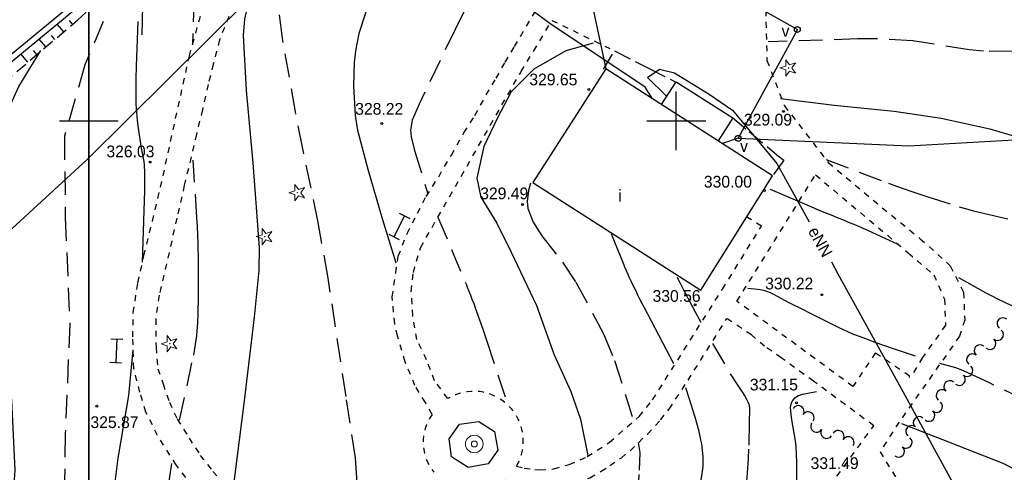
# Model space of a CAD drawing. Extents: x 4615668 to 9249187, y 5334101 to 10688993.
# Tile 56 of 120: x 4667628 to 4667712, y 5336989 to 5337028. Entities that reach past the tile are written whole.
import ezdxf
from ezdxf.enums import TextEntityAlignment as Align

# ---------------------------------------------------------------- set-up
doc = ezdxf.new("R2010")
doc.units = 0
doc.header["$MEASUREMENT"] = 0
for name, pattern in [('CHODNIK', [2, 1.5, -0.5]), ('DROGA', [1, 0.5, -0.5]), ('SKARPA1', [1.5, 1, -0.5]), ('WARSTWICA', [3, 2, -1])]:
    doc.linetypes.add(name, pattern=pattern)
for name, color, linetype in [('12', 7, 'Continuous'), ('13', 7, 'Continuous'), ('15', 7, 'Continuous'), ('16', 7, 'Continuous'), ('17', 7, 'Continuous'), ('21', 7, 'Continuous'), ('22', 7, 'Continuous'), ('23', 7, 'Continuous'), ('24', 7, 'Continuous'), ('25', 7, 'Continuous'), ('26', 7, 'Continuous'), ('45', 7, 'Continuous'), ('47', 7, 'Continuous'), ('50', 7, 'Continuous'), ('51', 7, 'Continuous'), ('52', 7, 'Continuous'), ('60', 7, 'Continuous'), ('SZZPZ_922', 7, 'Continuous'), ('UWWPA_907', 7, 'Continuous')]:
    doc.layers.add(name, color=color, linetype=linetype)
doc.styles.add('txt', font='TXT', dxfattribs={"height": 0.2})

# ---------------------------------------------------------------- blocks, each defined once
blk = doc.blocks.new('*M2220')
at = {"layer": '60', "color": 7, "linetype": 'Continuous'}
blk.add_line((397.5, 200), (400, 200), dxfattribs=at)
blk.add_lwpolyline([(0, 0), (0, 250), (400, 250), (400, 0)], close=True, dxfattribs=at)
blk = doc.blocks.new('*M2221')
at = {"layer": '60', "color": 7, "linetype": 'Continuous'}
for p, q in [((50, 197.5), (50, 202.5)), ((0, 200), (2.5, 200)), ((47.5, 200), (52.5, 200))]:
    blk.add_line(p, q, dxfattribs=at)
blk.add_lwpolyline([(0, 0), (0, 250), (400, 250), (400, 0)], close=True, dxfattribs=at)
blk = doc.blocks.new('DI')
at = {"layer": 'SZZPZ_922', "color": 7, "linetype": 'Continuous', "lineweight": 13}
for p, q in [((-0.736, -0.001), (-0.227, 0.164)), ((-0.227, 0.699), (0.087, 0.267)), ((-0.227, 0.164), (-0.227, 0.699)), ((0.087, 0.267), (0.595, 0.431)), ((0.595, 0.431), (0.281, -0.001)), ((-0.227, -0.166), (-0.736, -0.001)), ((-0.227, -0.702), (-0.227, -0.166)), ((0.087, -0.268), (-0.227, -0.702)), ((0.595, -0.434), (0.087, -0.268)), ((0.281, -0.001), (0.595, -0.434))]:
    blk.add_line(p, q, dxfattribs=at)
blk.add_circle((0, 0), 0.0203, dxfattribs=at)
blk = doc.blocks.new('SB')
at = {"layer": 'UWWPA_907', "color": 7, "linetype": 'Continuous', "lineweight": 13}
for radius in [0.75, 0.25]:
    blk.add_circle((0, 0), radius, dxfattribs=at)
blk = doc.blocks.new('WYS')
at = {"layer": '52', "color": 67, "linetype": 'Continuous'}
blk.add_circle((0, 0), 0.08, dxfattribs=at)
blk = doc.blocks.new('SLU')
at = {"layer": '22', "color": 1, "linetype": 'Continuous'}
blk.add_circle((0, 0), 0.25, dxfattribs=at)
blk = doc.blocks.new('*M2270')
at = {"layer": '25', "color": 165, "linetype": 'Continuous'}
blk.add_lwpolyline([(41.985, 67.981), (37.525, 64.761), (32.375, 60.241), (23.425, 54.131), (14.605, 50.471), (7.425, 50.231), (-9.675, 51.831), (-17.005, 52.171), (-30.215, 52.831), (-30.155, 49.031), (-30.015, 37.741), (-29.765, 33.651), (-29.605, 32.231), (-29.485, 31.831)], dxfattribs=at)
blk.add_lwpolyline([(41.985, 67.981), (37.525, 64.761), (32.375, 60.241), (23.425, 54.131), (14.605, 50.471), (7.425, 50.231), (-9.675, 51.831), (-17.005, 52.171), (-30.215, 52.831), (-30.155, 49.031), (-30.015, 37.741), (-29.765, 33.651), (-29.605, 32.231), (-29.485, 31.831)], dxfattribs=at)
for p in [(41.985, 67.981), (37.525, 64.761), (32.375, 60.241), (23.425, 54.131), (-30.215, 52.831), (-17.005, 52.171), (-9.675, 51.831), (14.605, 50.471), (7.425, 50.231), (-30.155, 49.031), (-30.015, 37.741), (-29.765, 33.651), (-29.605, 32.231), (-29.485, 31.831)]:
    blk.add_point(p, dxfattribs=at)
blk = doc.blocks.new('STE')
at = {"color": 40, "linetype": 'Continuous'}
for p, q in [((-1, -0.5), (-1, 0.5)), ((-1, 0.001), (1, -0.001)), ((1, -0.5), (1, 0.5))]:
    blk.add_line(p, q, dxfattribs=at)

msp = doc.modelspace()

# ---------------------------------------------------------------- linework, layer by layer
at = {"layer": '13', "color": 7, "linetype": 'Continuous'}
msp.add_lwpolyline([(4667672.142, 5337013.928), (4667686.432, 5337004.772), (4667692.533, 5337014.513), (4667678.367, 5337023.616)], close=True, dxfattribs=at)
at = {"layer": '15', "color": 62, "linetype": 'Continuous'}
msp.add_lwpolyline([(4667683.102, 5337020.573), (4667684.343, 5337022.523), (4667689.162, 5337019.457), (4667687.907, 5337017.485)], dxfattribs=at)
at = {"layer": '16', "color": 7, "linetype": 'CHODNIK'}
for points in [[(4667678.148, 5337023.592), (4667679.08, 5337025.162), (4667682.053, 5337023.65), (4667684.323, 5337022.491)], [(4667689.132, 5337019.476), (4667690.541, 5337018.29), (4667692.911, 5337016.302), (4667693.515, 5337015.827), (4667692.533, 5337014.513)]]:
    msp.add_lwpolyline(points, dxfattribs=at)
at = {"layer": '16', "color": 7, "linetype": 'Continuous'}
msp.add_lwpolyline([(4667667.55, 5336993.572), (4667668.87, 5336992.714), (4667669.163, 5336991.145), (4667668.332, 5336989.968), (4667666.645, 5336989.673), (4667665.227, 5336990.581), (4667665.007, 5336992.101), (4667665.887, 5336993.351), (4667667.55, 5336993.572)], dxfattribs=at)
at = {"layer": '17', "color": 97, "linetype": 'DROGA'}
for points in [[(4667700.513, 5337052.102), (4667696.072, 5337040.608), (4667692.508, 5337030.874), (4667691.96, 5337028.619), (4667692.07, 5337024.33), (4667693.55, 5337020.48), (4667697.278, 5337015.641), (4667701.884, 5337011.792), (4667705.119, 5337009.152), (4667707.671, 5337006.841), (4667708.792, 5337004.587), (4667708.902, 5337002.223), (4667708.463, 5337000.848), (4667703.309, 5336993.534), (4667701.692, 5336991.004), (4667705.228, 5336985.285), (4667710.409, 5336976.431), (4667726.063, 5336948.274), (4667729.842, 5336941.521)], [(4667643.205, 5336988.015), (4667641.782, 5336989.874), (4667640.206, 5336992.391), (4667639.215, 5336994.38), (4667638.698, 5336996.066), (4667638.18, 5336998.097), (4667638.094, 5337000.777), (4667638.137, 5337002.852), (4667638.525, 5337005.403), (4667639.034, 5337007.702), (4667639.767, 5337010.641), (4667640.457, 5337013.537), (4667642.913, 5337024.733), (4667644.204, 5337029.373), (4667645.109, 5337030.973), (4667646.488, 5337033.307), (4667647.996, 5337035.079), (4667649.375, 5337036.852), (4667651.099, 5337038.667), (4667654.186, 5337041.456), (4667655.867, 5337042.753), (4667654.186, 5337044.439), (4667652.635, 5337045.952), (4667650.954, 5337047.594)], [(4667646.255, 5337028.072), (4667645.48, 5337026.084), (4667644.941, 5337024.009), (4667644.51, 5337022.28), (4667644.015, 5337020.141), (4667643.519, 5337018.056), (4667642.48, 5337013.698), (4667641.855, 5337010.91), (4667640.329, 5337004.339), (4667640.049, 5337002.308), (4667640.07, 5336999.909), (4667640.221, 5336998.072), (4667640.671, 5336996.791), (4667641.21, 5336995.235), (4667641.878, 5336993.765), (4667642.89, 5336992.166), (4667643.839, 5336990.696), (4667644.916, 5336989.313), (4667646.31, 5336987.727)], [(4667663.574, 5336994.189), (4667662.992, 5336995.204), (4667662.109, 5336996.652), (4667661.268, 5336998.662), (4667660.623, 5337000.87), (4667660.386, 5337001.907), (4667660.171, 5337004.198), (4667660.472, 5337006.23), (4667660.688, 5337007.656), (4667661.442, 5337009.601), (4667662.319, 5337011.32), (4667663.073, 5337012.746), (4667664.129, 5337014.432), (4667665.206, 5337016.269), (4667666.279, 5337018.178), (4667667.205, 5337019.648), (4667668.175, 5337021.398), (4667669.015, 5337022.825), (4667669.79, 5337024.186), (4667670.588, 5337025.526), (4667672.445, 5337028.647)], [(4667664.906, 5336995.548), (4667663.782, 5336997.057), (4667663.093, 5336998.83), (4667662.274, 5337000.558), (4667661.929, 5337002.59), (4667661.8, 5337004.664), (4667661.972, 5337006.264), (4667662.575, 5337008.381), (4667671.135, 5337023.385), (4667672.213, 5337025.157), (4667673.764, 5337027.75), (4667679.19, 5337025.106)], [(4667704.204, 5336997.33), (4667704.204, 5336997.44), (4667701.299, 5336999.42), (4667699.38, 5336996.56), (4667689.512, 5337003.819), (4667696.2, 5337014.596), (4667704.095, 5337007.943), (4667706.273, 5337006.071), (4667707.177, 5337004.009), (4667707.274, 5337001.784), (4667705.301, 5336999.035), (4667704.314, 5336997.385)], [(4667678.671, 5336991.815), (4667681.184, 5336994.001), (4667682.336, 5336995.431), (4667688.285, 5337004.862), (4667691.603, 5337010.225), (4667690.405, 5337010.952)], [(4667669.807, 5336988.591), (4667670.713, 5336988.265), (4667671.693, 5336988.059), (4667672.769, 5336987.932), (4667673.639, 5336987.869), (4667674.826, 5336987.995), (4667675.885, 5336988.344), (4667676.993, 5336988.789), (4667677.958, 5336989.344), (4667678.701, 5336989.82), (4667679.65, 5336990.47), (4667680.441, 5336991.105), (4667681.889, 5336992.513), (4667683.012, 5336993.719), (4667683.752, 5336994.634), (4667685.35, 5336997.093), (4667688.651, 5337002.349)], [(4667701.156, 5336993.222), (4667696.032, 5336997.007), (4667693.29, 5336998.999), (4667691.86, 5336999.995), (4667690.748, 5337000.951), (4667688.651, 5337002.349)], [(4667698.024, 5336988.91), (4667701.156, 5336993.222)], [(4667670.76, 5336989.782), (4667671.411, 5336989.611), (4667672.323, 5336989.492), (4667672.752, 5336989.465), (4667673.939, 5336989.538), (4667675.244, 5336989.923), (4667676.776, 5336990.59), (4667679.04, 5336992.054)]]:
    msp.add_lwpolyline(points, dxfattribs=at)
for centre, radius, start, end in [((4667667.089, 5336991.909), 4.243, 329.90881, 120.96525), ((4667666.912, 5336991.81), 4.098, 144.51802, 218.64998)]:
    msp.add_arc(centre, radius, start, end, dxfattribs=at)
at = {"layer": '21', "color": 1, "linetype": 'Continuous'}
for points in [[(4667674.943, 5337041.989), (4667675.204, 5337038.413), (4667678.367, 5337023.616)], [(4667682.338, 5337021.072), (4667681.715, 5337022.072), (4667673.58, 5337027.482), (4667666.905, 5337032.437)], [(4667683.508, 5337021.303), (4667681.914, 5337022.871), (4667682.914, 5337023.592), (4667684.196, 5337023.278), (4667687.135, 5337021.459), (4667689.136, 5337020.111), (4667692.919, 5337015.564), (4667695.668, 5337010.582)], [(4667697.552, 5337007.167), (4667698.101, 5337006.172), (4667703.627, 5336996.122), (4667711.125, 5336982.408), (4667717.307, 5336971.015)]]:
    msp.add_lwpolyline(points, dxfattribs=at)
at = {"layer": '23', "color": 40, "linetype": 'Continuous'}
msp.add_line((4667689.624, 5337017.703), (4667688.278, 5337017.247), dxfattribs=at)
for points in [[(4667664.504, 5337038.038), (4667666.702, 5337037.777), (4667682.903, 5337033.603), (4667694.653, 5337026.966), (4667689.624, 5337017.703)], [(4667689.624, 5337017.703), (4667704.144, 5337017.053), (4667717.048, 5337017.805)]]:
    msp.add_lwpolyline(points, dxfattribs=at)
at = {"layer": '25', "color": 165, "linetype": 'Continuous'}
msp.add_lwpolyline([(4667651.419, 5337032.943), (4667647.942, 5337029.567), (4667634.206, 5337015.885), (4667611.901, 5336995.391)], dxfattribs=at)
at = {"layer": '45', "color": 219, "linetype": 'Continuous'}
for points in [[(4667634.298, 5337029.61), (4667620.026, 5337017.833), (4667611.309, 5337013.281), (4667600.005, 5337013.494)], [(4667633.98, 5337029.996), (4667619.748, 5337018.251), (4667611.191, 5337013.783), (4667600.015, 5337013.994)]]:
    msp.add_lwpolyline(points, dxfattribs=at)
at = {"layer": '47', "color": 3, "linetype": 'Continuous'}
msp.add_lwpolyline([(4667653.483, 5337041.717), (4667650.805, 5337046.237), (4667643.294, 5337037.328), (4667640.225, 5337032.153), (4667638.919, 5337029.009), (4667638.854, 5337026.52)], dxfattribs=at)
for centre, start, end in [((4667712.151, 5337001.911), 49.74346, 229.74346), ((4667711.689, 5337000.978), 229.74346, 49.74346), ((4667711.043, 5337000.215), 229.74346, 49.74346), ((4667710.205, 5336999.613), 49.74346, 229.74346), ((4667709.56, 5336998.85), 49.74346, 229.74346), ((4667709.097, 5336997.918), 229.74346, 49.74346), ((4667707.614, 5336996.553), 49.74346, 229.74346), ((4667708.451, 5336997.155), 229.74346, 49.74346), ((4667706.968, 5336995.79), 49.74346, 229.74346), ((4667706.506, 5336994.857), 229.74346, 49.74346), ((4667694.729, 5336994.429), 328.1601, 148.1601), ((4667695.578, 5336993.902), 328.1601, 148.1601), ((4667705.86, 5336994.095), 229.74346, 49.74346), ((4667705.023, 5336993.493), 49.74346, 229.74346), ((4667696.296, 5336993.162), 148.1601, 328.1601), ((4667697.145, 5336992.634), 148.1601, 328.1601), ((4667698.136, 5336992.314), 328.1601, 148.1601), ((4667704.377, 5336992.73), 49.74346, 229.74346), ((4667698.985, 5336991.786), 328.1601, 148.1601), ((4667703.915, 5336991.797), 229.74346, 49.74346), ((4667703.269, 5336991.034), 229.74346, 49.74346)]:
    msp.add_arc(centre, 0.5, start, end, dxfattribs=at)
at = {"layer": '50', "color": 245, "linetype": 'WARSTWICA'}
for points in [[(4667654.801, 5336980.147), (4667655.949, 5336982.67), (4667656.291, 5336983.548), (4667656.753, 5336985.386), (4667657.092, 5336987.652), (4667657.151, 5336988.789), (4667657.037, 5336990.483), (4667656.245, 5336995.701), (4667654.722, 5337005.782), (4667653.88, 5337010.52), (4667652.567, 5337016.807), (4667651.929, 5337019.959), (4667650.841, 5337026.24), (4667650.406, 5337029.383), (4667650.396, 5337030.754), (4667650.639, 5337031.97), (4667650.845, 5337032.553), (4667651.252, 5337033.373), (4667654.299, 5337038.466)], [(4667645.623, 5337036.887), (4667643.802, 5337032.96), (4667643.663, 5337032.614), (4667643.588, 5337032.378), (4667643.545, 5337032.218), (4667643.475, 5337031.892), (4667643.435, 5337031.645), (4667643.38, 5337031.143), (4667643.349, 5337030.637), (4667643.316, 5337029.628), (4667643.175, 5337025.674)], [(4667636.743, 5337030.413), (4667634.016, 5337023.955), (4667632.273, 5337017.877), (4667632.349, 5337010.963), (4667632.728, 5337001.845), (4667632.352, 5336992.544), (4667632.201, 5336983.73), (4667631.973, 5336975.6), (4667630.24, 5336962.735), (4667628.194, 5336949.819), (4667627.21, 5336944.652), (4667627.249, 5336943.998)], [(4667669.643, 5337030.992), (4667667.627, 5337029.998), (4667667.289, 5337029.79), (4667666.729, 5337029.23), (4667666.285, 5337028.535), (4667665.554, 5337027.027), (4667662.465, 5337020.617), (4667661.872, 5337019.259), (4667661.743, 5337018.41), (4667661.797, 5337017.822), (4667662.084, 5337016.67), (4667663.213, 5337012.97)], [(4667738.369, 5337011.765), (4667733.628, 5337014.951), (4667729.181, 5337017.942), (4667724.587, 5337020.883), (4667722.988, 5337021.794), (4667719.65, 5337023.383), (4667717.553, 5337024.23), (4667716.482, 5337024.57), (4667714.837, 5337024.94), (4667712.983, 5337025.099), (4667710.499, 5337025.138), (4667709.266, 5337025.234), (4667704.476, 5337026.018), (4667701.349, 5337026.176), (4667699.785, 5337026.165), (4667692.161, 5337025.92)], [(4667642.075, 5336993.682), (4667643.276, 5336999.241), (4667643.383, 5336999.788), (4667643.443, 5337000.155), (4667643.539, 5337000.893), (4667643.576, 5337001.264), (4667643.631, 5337002.008), (4667643.665, 5337002.754), (4667643.692, 5337004.245), (4667643.697, 5337006.235), (4667643.689, 5337007.231), (4667643.658, 5337008.724), (4667643.597, 5337010.216), (4667643.553, 5337010.962), (4667643.229, 5337015.854)], [(4667697.096, 5337015.887), (4667702.423, 5337013.877), (4667703.084, 5337013.632), (4667704.412, 5337013.164), (4667705.749, 5337012.718), (4667708.435, 5337011.867), (4667709.154, 5337011.656), (4667709.636, 5337011.527), (4667710.607, 5337011.29), (4667713.533, 5337010.631)], [(4667671.945, 5337013.883), (4667671.767, 5337013.25), (4667671.654, 5337012.324), (4667671.729, 5337011.723), (4667672.171, 5337010.551), (4667672.896, 5337009.408), (4667674.679, 5337007.152), (4667675.807, 5337005.436), (4667678.165, 5337001.052), (4667679.105, 5336998.762), (4667680.726, 5336993.602)], [(4667664.065, 5337010.992), (4667666.485, 5337005.209), (4667666.558, 5337005.034), (4667666.7, 5337004.684), (4667666.839, 5337004.333), (4667666.93, 5337004.098), (4667666.99, 5337003.941), (4667667.108, 5337003.626), (4667667.238, 5337003.272), (4667667.324, 5337003.035), (4667667.492, 5337002.56), (4667667.575, 5337002.322), (4667667.739, 5337001.845), (4667667.901, 5337001.368), (4667668.22, 5337000.412), (4667670.028, 5336994.969)], [(4667684.42, 5337005.878), (4667684.496, 5337005.73), (4667684.546, 5337005.631), (4667684.647, 5337005.433), (4667684.747, 5337005.236), (4667684.881, 5337004.972), (4667684.948, 5337004.841), (4667685.048, 5337004.643), (4667685.099, 5337004.545), (4667685.166, 5337004.414), (4667685.2, 5337004.348), (4667685.251, 5337004.25), (4667685.302, 5337004.151), (4667685.328, 5337004.102), (4667685.38, 5337004.004), (4667685.405, 5337003.955), (4667685.444, 5337003.882), (4667685.481, 5337003.813), (4667685.53, 5337003.721), (4667685.554, 5337003.675), (4667685.627, 5337003.538), (4667685.676, 5337003.446), (4667685.775, 5337003.263), (4667685.848, 5337003.126), (4667685.996, 5337002.851), (4667686.292, 5337002.302), (4667686.439, 5337002.028)], [(4667690.433, 5337004.94), (4667691.286, 5337004.854), (4667691.646, 5337004.792), (4667691.88, 5337004.729), (4667692.034, 5337004.679), (4667692.337, 5337004.562), (4667692.561, 5337004.461), (4667693.002, 5337004.236), (4667693.875, 5337003.752), (4667694.314, 5337003.528), (4667694.87, 5337003.257), (4667695.971, 5337002.697), (4667697.436, 5337001.947), (4667698.176, 5337001.588), (4667698.925, 5337001.248), (4667699.304, 5337001.089), (4667700.461, 5337000.636), (4667701.239, 5337000.35), (4667702.802, 5336999.806), (4667705.19, 5336998.993)], [(4667687.423, 5337000.223), (4667689.15, 5336997.299), (4667689.292, 5336997.071), (4667689.591, 5336996.632), (4667689.995, 5336996.049), (4667690.187, 5336995.742), (4667690.365, 5336995.415), (4667690.446, 5336995.242), (4667690.515, 5336995.057), (4667690.547, 5336994.934), (4667690.586, 5336994.686), (4667690.594, 5336994.561), (4667690.595, 5336994.312), (4667690.566, 5336993.812), (4667690.554, 5336993.563), (4667690.508, 5336991.216), (4667690.472, 5336990.434), (4667690.446, 5336990.044), (4667690.203, 5336986.866), (4667690.068, 5336985.279), (4667689.313, 5336976.794)], [(4667739.149, 5336984.917), (4667731.188, 5336988.282), (4667730.358, 5336988.642), (4667728.714, 5336989.398), (4667725.445, 5336990.958), (4667724.348, 5336991.46), (4667723.796, 5336991.704), (4667722.99, 5336992.034), (4667722.446, 5336992.237), (4667721.347, 5336992.615), (4667720.239, 5336992.972), (4667718.762, 5336993.446), (4667718.028, 5336993.696), (4667717.301, 5336993.962), (4667716.94, 5336994.103), (4667716.404, 5336994.327), (4667715.626, 5336994.671), (4667714.082, 5336995.389), (4667711.01, 5336996.863), (4667709.463, 5336997.577), (4667708.586, 5336997.978), (4667708.286, 5336998.09), (4667708.133, 5336998.138), (4667706.768, 5336998.523)], [(4667678.042, 5336969.573), (4667678.415, 5336970.911), (4667678.76, 5336972.899), (4667679.169, 5336974.909), (4667679.341, 5336976.961), (4667679.703, 5336978.718), (4667679.832, 5336980.08), (4667680.392, 5336982.5), (4667680.737, 5336984.92), (4667681.082, 5336987.08), (4667681.211, 5336989.444), (4667681.276, 5336990.935), (4667681.14, 5336991.784)], [(4667642.86, 5336960.152), (4667642.121, 5336963.21), (4667641.289, 5336965.989), (4667640.558, 5336968.409), (4667640.319, 5336969.649), (4667640.207, 5336971.207), (4667640.181, 5336974.328), (4667640.135, 5336979.023), (4667640.372, 5336983.11), (4667640.644, 5336985.139), (4667641.429, 5336990.003)]]:
    msp.add_lwpolyline(points, dxfattribs=at)
at = {"layer": '50', "color": 216, "linetype": 'Continuous'}
for points in [[(4667661.807, 5337037.499), (4667659.211, 5337031.904), (4667658.484, 5337030.2), (4667657.333, 5337026.641), (4667657.04, 5337025.146), (4667656.94, 5337024.149), (4667656.891, 5337022.154), (4667657.006, 5337019.639), (4667657.223, 5337018.386), (4667658.106, 5337015.063), (4667659.322, 5337010.873), (4667660.481, 5337007.106)], [(4667646.622, 5336987.522), (4667647.561, 5336995.112), (4667648.445, 5337002.48), (4667648.862, 5337006.431), (4667648.887, 5337008.408), (4667648.332, 5337015.627), (4667647.779, 5337021.776), (4667647.503, 5337026.485), (4667647.617, 5337027.846), (4667647.82, 5337028.743), (4667648.442, 5337030.474), (4667650.375, 5337034.906)], [(4667638.519, 5337027.645), (4667638.381, 5337023.847), (4667638.35, 5337022.776), (4667638.342, 5337022.24), (4667638.343, 5337021.437), (4667638.363, 5337020.634), (4667638.381, 5337020.233), (4667638.404, 5337019.896), (4667638.47, 5337019.225), (4667638.556, 5337018.557), (4667638.75, 5337017.222), (4667638.784, 5337017.009), (4667638.869, 5337016.585), (4667638.986, 5337016.021), (4667639.033, 5337015.738), (4667639.065, 5337015.454), (4667639.074, 5337015.311), (4667639.088, 5337014.894), (4667639.094, 5337014.06), (4667639.081, 5337013.226), (4667639.028, 5337011.559), (4667638.889, 5337007.158)], [(4667677.263, 5337025.817), (4667674.944, 5337025.152), (4667672.237, 5337023.601), (4667670.304, 5337021.662), (4667669.144, 5337019.446), (4667667.984, 5337017.008), (4667667.377, 5337014.294), (4667667.708, 5337012.687), (4667669.089, 5337010.471), (4667670.303, 5337008.002), (4667672.457, 5337003.46), (4667673.948, 5336999.249), (4667675.384, 5336996.147), (4667676.212, 5336993.765), (4667676.819, 5336990.682)], [(4667693.233, 5337021.102), (4667697.793, 5337020.53), (4667702.895, 5337020.013), (4667706.885, 5337019.414), (4667711.024, 5337018.52), (4667715.638, 5337017.159), (4667721.201, 5337015.307), (4667725.315, 5337013.979), (4667729.223, 5337012.4), (4667732.833, 5337010.359), (4667735.344, 5337008.547), (4667737.569, 5337005.607)], [(4667636.518, 5336951.361), (4667636.518, 5336958.078), (4667636.434, 5336960.102), (4667636.198, 5336962.798), (4667636.102, 5336964.147), (4667635.733, 5336971.49), (4667635.456, 5336975.752), (4667635.43, 5336977.327), (4667635.641, 5336980.477), (4667636.149, 5336984.786), (4667636.841, 5336990.466), (4667637.764, 5336995.794), (4667638.134, 5336999.685)], [(4667694.438, 5336983.795), (4667694.605, 5336988.425), (4667694.619, 5336989.429), (4667694.607, 5336990.098), (4667694.55, 5336991.437), (4667694.529, 5336991.718), (4667694.454, 5336992.277), (4667694.249, 5336993.389), (4667694.16, 5336993.946), (4667694.09, 5336994.491), (4667694.083, 5336994.765), (4667694.102, 5336994.947), (4667694.12, 5336995.038), (4667694.16, 5336995.174), (4667694.217, 5336995.3), (4667694.265, 5336995.378), (4667694.382, 5336995.52), (4667694.449, 5336995.583), (4667694.598, 5336995.695), (4667694.761, 5336995.785), (4667694.874, 5336995.833), (4667695.106, 5336995.899), (4667696.273, 5336996.122)], [(4667703.522, 5336993.423), (4667707.51, 5336991.856), (4667712.156, 5336990.042), (4667716.144, 5336987.98), (4667718.652, 5336986.289), (4667722.023, 5336983.856), (4667724.068, 5336981.769), (4667727.234, 5336977.604), (4667729.947, 5336973.811), (4667732.948, 5336969.357), (4667735.073, 5336965.627), (4667737.005, 5336962.246), (4667738.115, 5336959.978), (4667740.047, 5336958.163), (4667742.884, 5336955.112)]]:
    msp.add_lwpolyline(points, dxfattribs=at)
at = {"layer": '50', "color": 7, "linetype": 'Continuous'}
for points in [[(4667619.954, 5336951.921), (4667620.424, 5336953.685), (4667621.605, 5336957.832), (4667621.999, 5336961.831), (4667622.589, 5336966.027), (4667623.82, 5336971.26), (4667625.976, 5336979.429), (4667627.797, 5336985.352), (4667628.092, 5336989.437), (4667627.796, 5336995.41), (4667626.861, 5337002.452), (4667625.829, 5337009.099), (4667625.682, 5337013.888), (4667626.272, 5337017.491), (4667628.386, 5337022.121), (4667630.256, 5337025.182)], [(4667692.352, 5337013.382), (4667696.053, 5337011.773), (4667696.221, 5337011.7), (4667696.558, 5337011.557), (4667696.897, 5337011.417), (4667697.123, 5337011.325), (4667697.575, 5337011.143), (4667698.029, 5337010.962), (4667698.633, 5337010.72), (4667698.935, 5337010.598), (4667699.386, 5337010.413), (4667699.611, 5337010.319), (4667699.911, 5337010.191), (4667700.06, 5337010.126), (4667700.283, 5337010.028), (4667700.505, 5337009.928), (4667700.616, 5337009.877), (4667703.206, 5337008.681)], [(4667684.13, 5336998.491), (4667681.916, 5337002.714), (4667681.635, 5337003.254), (4667681.495, 5337003.524), (4667681.287, 5337003.931), (4667681.082, 5337004.34), (4667680.98, 5337004.544), (4667680.78, 5337004.955), (4667680.682, 5337005.161), (4667680.536, 5337005.471), (4667680.409, 5337005.748), (4667680.347, 5337005.887), (4667680.254, 5337006.096), (4667680.117, 5337006.41), (4667679.984, 5337006.725), (4667679.919, 5337006.884), (4667678.839, 5337009.537)], [(4667737.916, 5336990.971), (4667733.353, 5336993.404), (4667728.008, 5336996.249), (4667727.568, 5336996.489), (4667726.698, 5336996.988), (4667725.541, 5336997.659), (4667724.956, 5336997.983), (4667724.362, 5336998.29), (4667724.061, 5336998.435), (4667721.998, 5336999.383), (4667717.853, 5337001.239), (4667712.439, 5337003.662), (4667711.671, 5337004.024), (4667711.292, 5337004.215), (4667710.73, 5337004.516), (4667708.41, 5337005.806)], [(4667683.428, 5336971.927), (4667684.507, 5336978.154), (4667684.633, 5336978.86), (4667684.902, 5336980.269), (4667685.469, 5336983.081), (4667685.749, 5336984.489), (4667686.134, 5336986.556), (4667686.312, 5336987.592), (4667686.559, 5336989.146), (4667686.607, 5336989.54), (4667686.626, 5336989.805), (4667686.636, 5336990.337), (4667686.628, 5336990.603), (4667686.586, 5336991.137), (4667686.514, 5336991.669), (4667686.45, 5336992.022), (4667686.289, 5336992.72), (4667685.95, 5336993.957), (4667685.769, 5336994.569), (4667685.479, 5336995.481), (4667685.155, 5336996.456)]]:
    msp.add_lwpolyline(points, dxfattribs=at)
at = {"layer": '51', "color": 3, "linetype": 'Continuous'}
for p, q in [((4667632.214, 5337026.777), (4667631.658, 5337027.432)), ((4667632.976, 5337027.425), (4667632.703, 5337027.747)), ((4667631.452, 5337026.13), (4667631.17, 5337026.462)), ((4667630.69, 5337025.482), (4667630.115, 5337026.159)), ((4667629.167, 5337024.187), (4667628.573, 5337024.886)), ((4667629.929, 5337024.835), (4667629.636, 5337025.178))]:
    msp.add_line(p, q, dxfattribs=at)
at = {"layer": '51', "color": 3, "linetype": 'SKARPA1'}
msp.add_lwpolyline([(4667621.34, 5337017.189), (4667627.077, 5337022.411), (4667633.393, 5337027.779), (4667638.258, 5337032.171), (4667643.072, 5337037.669)], dxfattribs=at)

# ---------------------------------------------------------------- block references
at = {"color": 40, "linetype": 'Continuous'}
for p, xscale, yscale, rotation in [((4667660.772, 5337010.199), 0.9999976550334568, 0.9999976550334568, 243.4349488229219), ((4667636.691, 5336999.612), 1.0000000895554, 1.0000000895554, 267.3021413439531)]:
    msp.add_blockref('STE', p, dxfattribs=dict(at, xscale=xscale, yscale=yscale, rotation=rotation))
at = {"layer": '24', "color": 40, "linetype": 'Continuous'}
for p in [(4667694.653, 5337026.966), (4667689.624, 5337017.703)]:
    msp.add_blockref('SLU', p, dxfattribs=at)
at = {"layer": '25', "color": 165, "linetype": 'Continuous'}
msp.add_blockref('*M2270', (4667593.939, 5336977.152), dxfattribs=at)
at = {"layer": '26', "color": 165, "linetype": 'Continuous'}
msp.add_blockref('SB', (4667667.159, 5336991.66), dxfattribs=at)
at = {"layer": '47', "color": 3, "linetype": 'Continuous'}
for p in [(4667693.902, 5337023.693), (4667652.104, 5337013.072), (4667649.327, 5337009.326), (4667641.252, 5337000.202)]:
    msp.add_blockref('DI', p, dxfattribs=at)
at = {"layer": '52', "color": 67, "linetype": 'Continuous'}
for p in [(4667676.912, 5337021.86), (4667693.472, 5337019.998), (4667659.281, 5337018.955), (4667639.56, 5337015.683), (4667691.866, 5337013.253), (4667671.275, 5337012.059), (4667696.733, 5337004.379), (4667685.944, 5337003.523), (4667694.575, 5336995.168), (4667635.042, 5336994.884)]:
    msp.add_blockref('WYS', p, dxfattribs=at)
at = {"layer": '60', "color": 7, "linetype": 'Continuous'}
for name, p in [('*M2220', (4667234.354, 5336819.183)), ('*M2221', (4667634.354, 5336819.183))]:
    msp.add_blockref(name, p, dxfattribs=at)

# ---------------------------------------------------------------- texts
at = {"layer": '12', "color": 7, "linetype": 'Continuous', "style": 'txt'}
msp.add_text('i', height=1, dxfattribs=at).set_placement((4667679.554, 5337012.845), align=Align.MIDDLE)
at = {"layer": '21', "color": 1, "linetype": 'Continuous', "style": 'txt'}
msp.add_text('eNN', height=1, rotation=298.88755, dxfattribs=at).set_placement((4667696.611, 5337008.875), align=Align.MIDDLE)
at = {"layer": '24', "color": 40, "linetype": 'Continuous', "style": 'txt'}
for p in [(4667693.645, 5337026.851), (4667690.116, 5337017.045)]:
    msp.add_text('v', height=1, dxfattribs=at).set_placement(p, align=Align.MIDDLE)
at = {"layer": '52', "color": 67, "linetype": 'Continuous', "style": 'txt'}
for s, p in [('329.65', (4667671.843, 5337022.213)), ('328.22', (4667657.023, 5337019.71)), ('329.09', (4667690.11, 5337018.79)), ('326.03', (4667635.846, 5337016.086)), ('330.00', (4667686.697, 5337013.505)), ('329.49', (4667667.662, 5337012.512)), ('330.22', (4667691.916, 5337004.832)), ('330.56', (4667682.331, 5337003.775)), ('331.15', (4667690.611, 5336996.225)), ('325.87', (4667634.49, 5336993.022)), ('331.49', (4667695.78, 5336989.53))]:
    msp.add_text(s, height=1, dxfattribs=at).set_placement(p)

doc.saveas('drawing.dxf')
